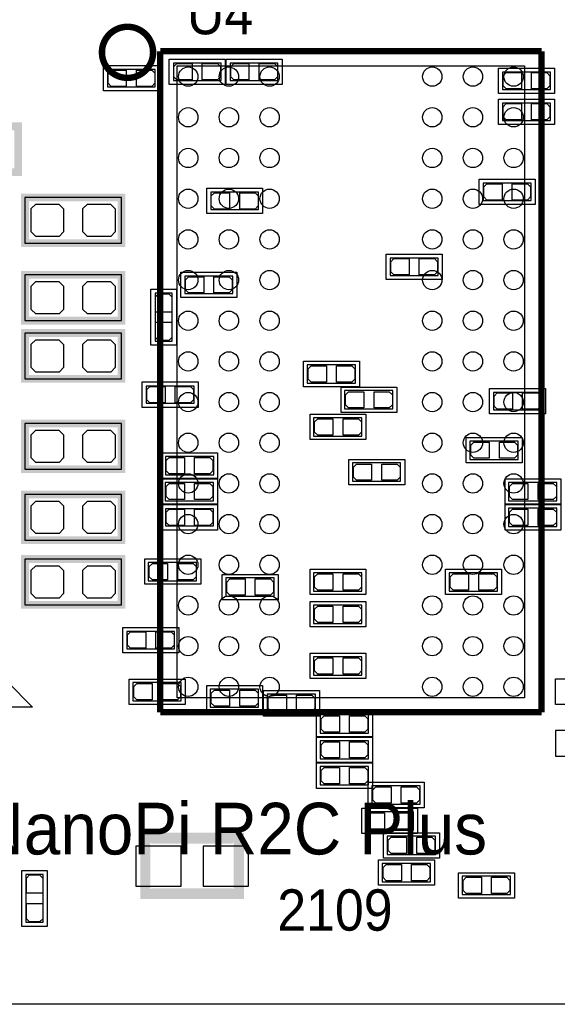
# Model space of a CAD drawing. Extents: x -6.1 to 57.8, y -3.4 to 52.8.
# Tile 2 of 11: x 12.5 to 23.1, y -1.6 to 17.8. Entities that reach past the tile are written whole.
import ezdxf

# ---------------------------------------------------------------- set-up
doc = ezdxf.new("R2010")
doc.units = 0
for name, color, linetype in [('BG_OUTLINE', 254, 'CONTINUOUS'), ('PG_ASSEMBLY_BOTTOM', 12, 'CONTINUOUS'), ('PG_ASSEMBLY_TOP', 120, 'CONTINUOUS'), ('PG_SILKSCREEN_BOTTOM', 12, 'CONTINUOUS'), ('PG_SILKSCREEN_TOP', 9, 'CONTINUOUS'), ('PIN_BOTTOM', 1, 'CONTINUOUS'), ('PIN_TOP', 110, 'CONTINUOUS')]:
    doc.layers.add(name, color=color, linetype=linetype)

msp = doc.modelspace()

# ---------------------------------------------------------------- linework, layer by layer
at = {"layer": 'BG_OUTLINE'}
msp.add_lwpolyline([(53.4924, -1.5748), (-1.8034, -1.5748, -0.414214), (-3.5814, 0.2032), (-3.5814, 3.81), (-3.5814, 40.0558), (-2.5146, 40.0558), (-2.5146, 46.6598), (-3.5814, 46.6598), (-3.5814, 50.9524, -0.414214), (-1.778, 52.7558), (52.0446, 52.7558, -0.414183)], format="xyb", dxfattribs=at)
at = {"layer": 'PG_ASSEMBLY_BOTTOM'}
for points in [[(16.427399, 16.934002), (15.557398, 16.934002), (15.557398, 16.593998), (16.497402, 16.593998), (16.497402, 16.934002), (16.407409, 16.934002)], [(16.745001, 16.593998), (17.615002, 16.593998), (17.615002, 16.934002), (16.674998, 16.934002), (16.674998, 16.593998), (16.764991, 16.593998)], [(14.332001, 16.466998), (15.202002, 16.466998), (15.202002, 16.807002), (14.261998, 16.807002), (14.261998, 16.466998), (14.351991, 16.466998)], [(22.104401, 16.416198), (22.974402, 16.416198), (22.974402, 16.756202), (22.034398, 16.756202), (22.034398, 16.416198), (22.124391, 16.416198)], [(22.104401, 15.806572), (22.974402, 15.806572), (22.974402, 16.146577), (22.034398, 16.146577), (22.034398, 15.806572), (22.124391, 15.806572)], [(21.723401, 14.231798), (22.593402, 14.231798), (22.593402, 14.571802), (21.653398, 14.571802), (21.653398, 14.231798), (21.743391, 14.231798)], [(17.163999, 14.394002), (16.293998, 14.394002), (16.293998, 14.053998), (17.234002, 14.053998), (17.234002, 14.394002), (17.144009, 14.394002)], [(14.539011, 13.392937), (14.539011, 14.293113), (12.638989, 14.293113), (12.638989, 13.392937), (14.539011, 13.392937)], [(19.894601, 12.758598), (20.764602, 12.758598), (20.764602, 13.098602), (19.824598, 13.098602), (19.824598, 12.758598), (19.914591, 12.758598)], [(14.539011, 11.868912), (14.539011, 12.769088), (12.638989, 12.769088), (12.638989, 11.868912), (14.539011, 11.868912)], [(15.856001, 12.402998), (16.726002, 12.402998), (16.726002, 12.743002), (15.785998, 12.743002), (15.785998, 12.402998), (15.875991, 12.402998)], [(15.537002, 11.538001), (15.537002, 12.408002), (15.196998, 12.408002), (15.196998, 11.467998), (15.537002, 11.467998), (15.537002, 11.557991)], [(14.539011, 10.725887), (14.539011, 11.626063), (12.638989, 11.626063), (12.638989, 10.725887), (14.539011, 10.725887)], [(19.079007, 11.00041), (18.188991, 11.00041), (18.188991, 10.64039), (19.139002, 10.64039), (19.139002, 11.00041), (19.068999, 11.00041)], [(15.893999, 10.584002), (15.023998, 10.584002), (15.023998, 10.243998), (15.964002, 10.243998), (15.964002, 10.584002), (15.874009, 10.584002)], [(19.815607, 10.49241), (18.925591, 10.49241), (18.925591, 10.13239), (19.875602, 10.13239), (19.875602, 10.49241), (19.805599, 10.49241)], [(22.726599, 10.457002), (21.856598, 10.457002), (21.856598, 10.116998), (22.796602, 10.116998), (22.796602, 10.457002), (22.706609, 10.457002)], [(19.206007, 9.95901), (18.315991, 9.95901), (18.315991, 9.59899), (19.266002, 9.59899), (19.266002, 9.95901), (19.195999, 9.95901)], [(14.539011, 8.947912), (14.539011, 9.848088), (12.638989, 9.848088), (12.638989, 8.947912), (14.539011, 8.947912)], [(22.279407, 9.50181), (21.389391, 9.50181), (21.389391, 9.14179), (22.339402, 9.14179), (22.339402, 9.50181), (22.269399, 9.50181)], [(15.464993, 8.837016), (16.355009, 8.837016), (16.355009, 9.197035), (15.404998, 9.197035), (15.404998, 8.837016), (15.475001, 8.837016)], [(19.968007, 9.07001), (19.077991, 9.07001), (19.077991, 8.70999), (20.028002, 8.70999), (20.028002, 9.07001), (19.957999, 9.07001)], [(16.285007, 8.68901), (15.394991, 8.68901), (15.394991, 8.32899), (16.345002, 8.32899), (16.345002, 8.68901), (16.274999, 8.68901)], [(23.041407, 8.68901), (22.151391, 8.68901), (22.151391, 8.32899), (23.101402, 8.32899), (23.101402, 8.68901), (23.031399, 8.68901)], [(14.539011, 7.550912), (14.539011, 8.451088), (12.638989, 8.451088), (12.638989, 7.550912), (14.539011, 7.550912)], [(15.475001, 7.830972), (16.345002, 7.830972), (16.345002, 8.170977), (15.404998, 8.170977), (15.404998, 7.830972), (15.494991, 7.830972)], [(23.041407, 8.18101), (22.151391, 8.18101), (22.151391, 7.82099), (23.101402, 7.82099), (23.101402, 8.18101), (23.031399, 8.18101)], [(14.539011, 6.280937), (14.539011, 7.181113), (12.638989, 7.181113), (12.638989, 6.280937), (14.539011, 6.280937)], [(15.954807, 7.11421), (15.064791, 7.11421), (15.064791, 6.75419), (16.014802, 6.75419), (16.014802, 7.11421), (15.944799, 7.11421)], [(17.478807, 6.80941), (16.588791, 6.80941), (16.588791, 6.44939), (17.538802, 6.44939), (17.538802, 6.80941), (17.468799, 6.80941)], [(19.206007, 6.91101), (18.315991, 6.91101), (18.315991, 6.55099), (19.266002, 6.55099), (19.266002, 6.91101), (19.195999, 6.91101)], [(21.873007, 6.91101), (20.982991, 6.91101), (20.982991, 6.55099), (21.933002, 6.55099), (21.933002, 6.91101), (21.862999, 6.91101)], [(19.206007, 6.27601), (18.315991, 6.27601), (18.315991, 5.91599), (19.266002, 5.91599), (19.266002, 6.27601), (19.195999, 6.27601)], [(14.713026, 5.418023), (15.583027, 5.418023), (15.583027, 5.758028), (14.643024, 5.758028), (14.643024, 5.418023), (14.733016, 5.418023)], [(19.206007, 5.26001), (18.315991, 5.26001), (18.315991, 4.89999), (19.266002, 4.89999), (19.266002, 5.26001), (19.195999, 5.26001)], [(15.650007, 4.75201), (14.759991, 4.75201), (14.759991, 4.39199), (15.710002, 4.39199), (15.710002, 4.75201), (15.639999, 4.75201)], [(17.174007, 4.62501), (16.283991, 4.62501), (16.283991, 4.26499), (17.234002, 4.26499), (17.234002, 4.62501), (17.163999, 4.62501)], [(18.291607, 4.52341), (17.401591, 4.52341), (17.401591, 4.16339), (18.351602, 4.16339), (18.351602, 4.52341), (18.281599, 4.52341)], [(19.333007, 4.11701), (18.442991, 4.11701), (18.442991, 3.75699), (19.393002, 3.75699), (19.393002, 4.11701), (19.322999, 4.11701)], [(19.333007, 3.60901), (18.442991, 3.60901), (18.442991, 3.24899), (19.393002, 3.24899), (19.393002, 3.60901), (19.322999, 3.60901)], [(19.333007, 3.10101), (18.442991, 3.10101), (18.442991, 2.74099), (19.393002, 2.74099), (19.393002, 3.10101), (19.322999, 3.10101)], [(20.349007, 2.72001), (19.458991, 2.72001), (19.458991, 2.35999), (20.409002, 2.35999), (20.409002, 2.72001), (20.338999, 2.72001)], [(20.222007, 2.21201), (19.331991, 2.21201), (19.331991, 1.85199), (20.282002, 1.85199), (20.282002, 2.21201), (20.211999, 2.21201)], [(20.653807, 1.72941), (19.763791, 1.72941), (19.763791, 1.36939), (20.713802, 1.36939), (20.713802, 1.72941), (20.643799, 1.72941)], [(20.552207, 1.19601), (19.662191, 1.19601), (19.662191, 0.83599), (20.612202, 0.83599), (20.612202, 1.19601), (20.542199, 1.19601)], [(12.997002, 0.108001), (12.997002, 0.978002), (12.656998, 0.978002), (12.656998, 0.037998), (12.997002, 0.037998), (12.997002, 0.127991)], [(22.127007, 0.94201), (21.236991, 0.94201), (21.236991, 0.58199), (22.187002, 0.58199), (22.187002, 0.94201), (22.116999, 0.94201)]]:
    msp.add_lwpolyline(points, dxfattribs=at)
at = {"layer": 'PG_ASSEMBLY_BOTTOM', "const_width": 0.2}
msp.add_lwpolyline([(16.845788, 1.702994), (15.005812, 1.702994), (15.005812, 0.592988), (16.845788, 0.592988), (16.845788, 1.702994)], dxfattribs=at)
at = {"layer": 'PG_ASSEMBLY_TOP'}
msp.add_lwpolyline([(15.634995, 4.452849), (15.634995, 16.88305), (22.465005, 16.88305), (22.465005, 4.452849)], close=True, dxfattribs=at)
at = {"layer": 'PG_SILKSCREEN_BOTTOM'}
for points in [[(14.181988, 16.386988), (14.181988, 16.887012), (15.282012, 16.887012), (15.282012, 16.386988), (14.181988, 16.386988)], [(16.577412, 17.014012), (16.577412, 16.513988), (15.477388, 16.513988), (15.477388, 17.014012), (16.577412, 17.014012)], [(16.594988, 16.513988), (16.594988, 17.014012), (17.695012, 17.014012), (17.695012, 16.513988), (16.594988, 16.513988)], [(21.954388, 16.336188), (21.954388, 16.836212), (23.054412, 16.836212), (23.054412, 16.336188), (21.954388, 16.336188)], [(21.954388, 15.726562), (21.954388, 16.226587), (23.054412, 16.226587), (23.054412, 15.726562), (21.954388, 15.726562)], [(21.573388, 14.151788), (21.573388, 14.651812), (22.673412, 14.651812), (22.673412, 14.151788), (21.573388, 14.151788)], [(17.314012, 14.474012), (17.314012, 13.973988), (16.213988, 13.973988), (16.213988, 14.474012), (17.314012, 14.474012)], [(19.744588, 12.678588), (19.744588, 13.178612), (20.844612, 13.178612), (20.844612, 12.678588), (19.744588, 12.678588)], [(15.705988, 12.322988), (15.705988, 12.823012), (16.806012, 12.823012), (16.806012, 12.322988), (15.705988, 12.322988)], [(15.617012, 11.387988), (15.116988, 11.387988), (15.116988, 12.488012), (15.617012, 12.488012), (15.617012, 11.387988)], [(19.219012, 11.070412), (19.219012, 10.570388), (18.118988, 10.570388), (18.118988, 11.070412), (19.219012, 11.070412)], [(16.044012, 10.664012), (16.044012, 10.163988), (14.943988, 10.163988), (14.943988, 10.664012), (16.044012, 10.664012)], [(19.955612, 10.562412), (19.955612, 10.062388), (18.855588, 10.062388), (18.855588, 10.562412), (19.955612, 10.562412)], [(22.876612, 10.537012), (22.876612, 10.036988), (21.776588, 10.036988), (21.776588, 10.537012), (22.876612, 10.537012)], [(19.346012, 10.029012), (19.346012, 9.528988), (18.245988, 9.528988), (18.245988, 10.029012), (19.346012, 10.029012)], [(22.419412, 9.571812), (22.419412, 9.071788), (21.319388, 9.071788), (21.319388, 9.571812), (22.419412, 9.571812)], [(15.324988, 8.767013), (15.324988, 9.267038), (16.425012, 9.267038), (16.425012, 8.767013), (15.324988, 8.767013)], [(20.108012, 9.140012), (20.108012, 8.639988), (19.007988, 8.639988), (19.007988, 9.140012), (20.108012, 9.140012)], [(16.425012, 8.759012), (16.425012, 8.258988), (15.324988, 8.258988), (15.324988, 8.759012), (16.425012, 8.759012)], [(23.181412, 8.759012), (23.181412, 8.258988), (22.081388, 8.258988), (22.081388, 8.759012), (23.181412, 8.759012)], [(15.324988, 7.750962), (15.324988, 8.250987), (16.425012, 8.250987), (16.425012, 7.750962), (15.324988, 7.750962)], [(23.181412, 8.251012), (23.181412, 7.750988), (22.081388, 7.750988), (22.081388, 8.251012), (23.181412, 8.251012)], [(16.094812, 7.184212), (16.094812, 6.684188), (14.994788, 6.684188), (14.994788, 7.184212), (16.094812, 7.184212)], [(19.346012, 6.981012), (19.346012, 6.480988), (18.245988, 6.480988), (18.245988, 6.981012), (19.346012, 6.981012)], [(22.013012, 6.981012), (22.013012, 6.480988), (20.912988, 6.480988), (20.912988, 6.981012), (22.013012, 6.981012)], [(17.618812, 6.879412), (17.618812, 6.379388), (16.518788, 6.379388), (16.518788, 6.879412), (17.618812, 6.879412)], [(19.346012, 6.346012), (19.346012, 5.845988), (18.245988, 5.845988), (18.245988, 6.346012), (19.346012, 6.346012)], [(14.563014, 5.338013), (14.563014, 5.838038), (15.663037, 5.838038), (15.663037, 5.338013), (14.563014, 5.338013)], [(19.346012, 5.330012), (19.346012, 4.829988), (18.245988, 4.829988), (18.245988, 5.330012), (19.346012, 5.330012)], [(15.790012, 4.822012), (15.790012, 4.321988), (14.689988, 4.321988), (14.689988, 4.822012), (15.790012, 4.822012)], [(17.314012, 4.695012), (17.314012, 4.194988), (16.213988, 4.194988), (16.213988, 4.695012), (17.314012, 4.695012)], [(24.172012, 4.822038), (24.172012, 4.322013), (23.071988, 4.322013), (23.071988, 4.822038), (24.172012, 4.822038)], [(18.431612, 4.593412), (18.431612, 4.093388), (17.331588, 4.093388), (17.331588, 4.593412), (18.431612, 4.593412)], [(19.473012, 4.187012), (19.473012, 3.686988), (18.372988, 3.686988), (18.372988, 4.187012), (19.473012, 4.187012)], [(19.473012, 3.679012), (19.473012, 3.178988), (18.372988, 3.178988), (18.372988, 3.679012), (19.473012, 3.679012)], [(19.473012, 3.171012), (19.473012, 2.670988), (18.372988, 2.670988), (18.372988, 3.171012), (19.473012, 3.171012)], [(20.489012, 2.790012), (20.489012, 2.289988), (19.388988, 2.289988), (19.388988, 2.790012), (20.489012, 2.790012)], [(20.362012, 2.282012), (20.362012, 1.781988), (19.261988, 1.781988), (19.261988, 2.282012), (20.362012, 2.282012)], [(20.793812, 1.799412), (20.793812, 1.299388), (19.693788, 1.299388), (19.693788, 1.799412), (20.793812, 1.799412)], [(20.692212, 1.266012), (20.692212, 0.765988), (19.592188, 0.765988), (19.592188, 1.266012), (20.692212, 1.266012)], [(13.077012, -0.042012), (12.576988, -0.042012), (12.576988, 1.058012), (13.077012, 1.058012), (13.077012, -0.042012)], [(22.267012, 1.012012), (22.267012, 0.511988), (21.166988, 0.511988), (21.166988, 1.012012), (22.267012, 1.012012)]]:
    msp.add_lwpolyline(points, dxfattribs=at)
for points, const_width in [([(12.50696, 15.01394), (12.507011, 15.690088), (10.606989, 15.690088), (10.606989, 15.439898)], 0.1524), ([(12.507011, 15.040102), (12.507011, 14.789912), (10.606989, 14.789912), (10.60704, 15.45844)], 0.1524), ([(12.638989, 14.042923), (12.638989, 14.293113), (14.539011, 14.293113), (14.53896, 13.624585)], 0.1524), ([(12.63904, 14.069085), (12.638989, 13.392937), (14.539011, 13.392937), (14.539011, 13.643127)], 0.1524), ([(12.638989, 12.518898), (12.638989, 12.769088), (14.539011, 12.769088), (14.53896, 12.10056)], 0.1524), ([(12.63904, 12.54506), (12.638989, 11.868912), (14.539011, 11.868912), (14.539011, 12.119102)], 0.1524), ([(12.638989, 11.375873), (12.638989, 11.626063), (14.539011, 11.626063), (14.53896, 10.957535)], 0.1524), ([(12.63904, 11.402035), (12.638989, 10.725887), (14.539011, 10.725887), (14.539011, 10.976077)], 0.1524), ([(12.638989, 9.597898), (12.638989, 9.848088), (14.539011, 9.848088), (14.53896, 9.17956)], 0.1524), ([(12.63904, 9.62406), (12.638989, 8.947912), (14.539011, 8.947912), (14.539011, 9.198102)], 0.1524), ([(12.638989, 8.200898), (12.638989, 8.451088), (14.539011, 8.451088), (14.53896, 7.78256)], 0.1524), ([(12.63904, 8.22706), (12.638989, 7.550912), (14.539011, 7.550912), (14.539011, 7.801102)], 0.1524), ([(12.638989, 6.930923), (12.638989, 7.181113), (14.539011, 7.181113), (14.53896, 6.512585)], 0.1524), ([(12.63904, 6.957085), (12.638989, 6.280937), (14.539011, 6.280937), (14.539011, 6.531127)], 0.1524), ([(16.725798, 1.683004), (15.125802, 1.683004)], 0.2), ([(16.725798, 0.602996), (15.125802, 0.602996)], 0.2)]:
    msp.add_lwpolyline(points, dxfattribs=dict(at, const_width=const_width))
msp.add_lwpolyline([(11.774145, 4.268699), (11.774145, 5.284699), (12.790145, 4.268699)], close=True, dxfattribs=at)
at = {"layer": 'PG_SILKSCREEN_TOP', "const_width": 0.127}
msp.add_lwpolyline([(15.158695, 17.145711, 1), (14.152905, 17.145711, 1), (15.158695, 17.145711)], format="xyb", dxfattribs=at)
for points in [[(15.299893, 4.167861), (15.299893, 17.168038)], [(15.299893, 17.168038), (22.800107, 17.168038)], [(22.800107, 17.168038), (22.800107, 4.167861)], [(22.800107, 4.167861), (15.299893, 4.167861)]]:
    msp.add_lwpolyline(points, dxfattribs=at)
at = {"layer": 'PG_SILKSCREEN_TOP'}
msp.add_lwpolyline([(24.172012, 3.305988), (24.172012, 3.806012), (23.071988, 3.806012), (23.071988, 3.305988), (24.172012, 3.305988)], dxfattribs=at)
at = {"layer": 'PIN_BOTTOM'}
for points in [[(15.627401, 16.923995), (15.9274, 16.923995), (15.9274, 16.604005), (15.627401, 16.604005), (15.567381, 16.664), (15.567381, 16.864)], [(16.427399, 16.604005), (16.1274, 16.604005), (16.1274, 16.923995), (16.427399, 16.923995), (16.487419, 16.864), (16.487419, 16.664)], [(16.745001, 16.923995), (17.045, 16.923995), (17.045, 16.604005), (16.745001, 16.604005), (16.684981, 16.664), (16.684981, 16.864)], [(17.544999, 16.604005), (17.245, 16.604005), (17.245, 16.923995), (17.544999, 16.923995), (17.605019, 16.864), (17.605019, 16.664)], [(14.332001, 16.796995), (14.632, 16.796995), (14.632, 16.477005), (14.332001, 16.477005), (14.271981, 16.537), (14.271981, 16.737)], [(15.131999, 16.477005), (14.832, 16.477005), (14.832, 16.796995), (15.131999, 16.796995), (15.192019, 16.737), (15.192019, 16.537)], [(22.104401, 16.746195), (22.4044, 16.746195), (22.4044, 16.426205), (22.104401, 16.426205), (22.044381, 16.4862), (22.044381, 16.6862)], [(22.904399, 16.426205), (22.6044, 16.426205), (22.6044, 16.746195), (22.904399, 16.746195), (22.964419, 16.6862), (22.964419, 16.4862)], [(22.104401, 16.136569), (22.4044, 16.136569), (22.4044, 15.81658), (22.104401, 15.81658), (22.044381, 15.876575), (22.044381, 16.076574)], [(22.904399, 15.81658), (22.6044, 15.81658), (22.6044, 16.136569), (22.904399, 16.136569), (22.964419, 16.076574), (22.964419, 15.876575)], [(21.723401, 14.561795), (22.0234, 14.561795), (22.0234, 14.241805), (21.723401, 14.241805), (21.663381, 14.3018), (21.663381, 14.5018)], [(22.523399, 14.241805), (22.2234, 14.241805), (22.2234, 14.561795), (22.523399, 14.561795), (22.583419, 14.5018), (22.583419, 14.3018)], [(16.364001, 14.383995), (16.664, 14.383995), (16.664, 14.064005), (16.364001, 14.064005), (16.303981, 14.124), (16.303981, 14.324)], [(17.163999, 14.064005), (16.864, 14.064005), (16.864, 14.383995), (17.163999, 14.383995), (17.224019, 14.324), (17.224019, 14.124)], [(13.3985, 14.058925), (13.3985, 13.728725), (13.3985, 13.614121), (13.309905, 13.525525), (12.8524, 13.525525), (12.7635, 13.614425), (12.7635, 13.728421), (12.763805, 13.728725), (12.763805, 14.071625), (12.852705, 14.160525), (13.195605, 14.160525), (13.307289, 14.160525), (13.3985, 14.069314)], [(14.4145, 14.058925), (14.4145, 13.728725), (14.4145, 13.614121), (14.325905, 13.525525), (13.8684, 13.525525), (13.7795, 13.614425), (13.7795, 13.728421), (13.779805, 13.728725), (13.779805, 14.071625), (13.868705, 14.160525), (14.211605, 14.160525), (14.323289, 14.160525), (14.4145, 14.069314)], [(19.894601, 13.088595), (20.1946, 13.088595), (20.1946, 12.768605), (19.894601, 12.768605), (19.834581, 12.8286), (19.834581, 13.0286)], [(20.694599, 12.768605), (20.3946, 12.768605), (20.3946, 13.088595), (20.694599, 13.088595), (20.754619, 13.0286), (20.754619, 12.8286)], [(13.3985, 12.5349), (13.3985, 12.2047), (13.3985, 12.090095), (13.309905, 12.0015), (12.8524, 12.0015), (12.7635, 12.0904), (12.7635, 12.204395), (12.763805, 12.2047), (12.763805, 12.5476), (12.852705, 12.6365), (13.195605, 12.6365), (13.307289, 12.6365), (13.3985, 12.545289)], [(14.4145, 12.5349), (14.4145, 12.2047), (14.4145, 12.090095), (14.325905, 12.0015), (13.8684, 12.0015), (13.7795, 12.0904), (13.7795, 12.204395), (13.779805, 12.2047), (13.779805, 12.5476), (13.868705, 12.6365), (14.211605, 12.6365), (14.323289, 12.6365), (14.4145, 12.545289)], [(15.856001, 12.732995), (16.156, 12.732995), (16.156, 12.413005), (15.856001, 12.413005), (15.795981, 12.473), (15.795981, 12.673)], [(16.655999, 12.413005), (16.356, 12.413005), (16.356, 12.732995), (16.655999, 12.732995), (16.716019, 12.673), (16.716019, 12.473)], [(15.526995, 12.337999), (15.526995, 12.038), (15.207005, 12.038), (15.207005, 12.337999), (15.267, 12.398019), (15.467, 12.398019)], [(15.207005, 11.538001), (15.207005, 11.838), (15.526995, 11.838), (15.526995, 11.538001), (15.467, 11.477981), (15.267, 11.477981)], [(13.3985, 11.391875), (13.3985, 11.061675), (13.3985, 10.94707), (13.309905, 10.858475), (12.8524, 10.858475), (12.7635, 10.947375), (12.7635, 11.06137), (12.763805, 11.061675), (12.763805, 11.404575), (12.852705, 11.493475), (13.195605, 11.493475), (13.307289, 11.493475), (13.3985, 11.402263)], [(14.4145, 11.391875), (14.4145, 11.061675), (14.4145, 10.94707), (14.325905, 10.858475), (13.8684, 10.858475), (13.7795, 10.947375), (13.7795, 11.06137), (13.779805, 11.061675), (13.779805, 11.404575), (13.868705, 11.493475), (14.211605, 11.493475), (14.323289, 11.493475), (14.4145, 11.402263)], [(18.269001, 10.980395), (18.569, 10.980395), (18.569, 10.660405), (18.269001, 10.660405), (18.208981, 10.7204), (18.208981, 10.9204)], [(19.068999, 10.660405), (18.769, 10.660405), (18.769, 10.980395), (19.068999, 10.980395), (19.129019, 10.9204), (19.129019, 10.7204)], [(15.094001, 10.573995), (15.394, 10.573995), (15.394, 10.254005), (15.094001, 10.254005), (15.033981, 10.314), (15.033981, 10.514)], [(15.893999, 10.254005), (15.594, 10.254005), (15.594, 10.573995), (15.893999, 10.573995), (15.954019, 10.514), (15.954019, 10.314)], [(19.005601, 10.472395), (19.3056, 10.472395), (19.3056, 10.152405), (19.005601, 10.152405), (18.945581, 10.2124), (18.945581, 10.4124)], [(19.805599, 10.152405), (19.5056, 10.152405), (19.5056, 10.472395), (19.805599, 10.472395), (19.865619, 10.4124), (19.865619, 10.2124)], [(21.926601, 10.446995), (22.2266, 10.446995), (22.2266, 10.127005), (21.926601, 10.127005), (21.866581, 10.187), (21.866581, 10.387)], [(22.726599, 10.127005), (22.4266, 10.127005), (22.4266, 10.446995), (22.726599, 10.446995), (22.786619, 10.387), (22.786619, 10.187)], [(18.396001, 9.938995), (18.696, 9.938995), (18.696, 9.619005), (18.396001, 9.619005), (18.335981, 9.679), (18.335981, 9.879)], [(19.195999, 9.619005), (18.896, 9.619005), (18.896, 9.938995), (19.195999, 9.938995), (19.256019, 9.879), (19.256019, 9.679)], [(13.3985, 9.6139), (13.3985, 9.2837), (13.3985, 9.169095), (13.309905, 9.0805), (12.8524, 9.0805), (12.7635, 9.1694), (12.7635, 9.283395), (12.763805, 9.2837), (12.763805, 9.6266), (12.852705, 9.7155), (13.195605, 9.7155), (13.307289, 9.7155), (13.3985, 9.624289)], [(14.4145, 9.6139), (14.4145, 9.2837), (14.4145, 9.169095), (14.325905, 9.0805), (13.8684, 9.0805), (13.7795, 9.1694), (13.7795, 9.283395), (13.779805, 9.2837), (13.779805, 9.6266), (13.868705, 9.7155), (14.211605, 9.7155), (14.323289, 9.7155), (14.4145, 9.624289)], [(21.469401, 9.481795), (21.7694, 9.481795), (21.7694, 9.161805), (21.469401, 9.161805), (21.409381, 9.2218), (21.409381, 9.4218)], [(22.269399, 9.161805), (21.9694, 9.161805), (21.9694, 9.481795), (22.269399, 9.481795), (22.329419, 9.4218), (22.329419, 9.2218)], [(15.475001, 9.17702), (15.775, 9.17702), (15.775, 8.857031), (15.475001, 8.857031), (15.414981, 8.917026), (15.414981, 9.117025)], [(16.274999, 8.857031), (15.975, 8.857031), (15.975, 9.17702), (16.274999, 9.17702), (16.335019, 9.117025), (16.335019, 8.917026)], [(19.158001, 9.049995), (19.458, 9.049995), (19.458, 8.730005), (19.158001, 8.730005), (19.097981, 8.79), (19.097981, 8.99)], [(19.957999, 8.730005), (19.658, 8.730005), (19.658, 9.049995), (19.957999, 9.049995), (20.018019, 8.99), (20.018019, 8.79)], [(15.475001, 8.668995), (15.775, 8.668995), (15.775, 8.349005), (15.475001, 8.349005), (15.414981, 8.409), (15.414981, 8.609)], [(16.274999, 8.349005), (15.975, 8.349005), (15.975, 8.668995), (16.274999, 8.668995), (16.335019, 8.609), (16.335019, 8.409)], [(22.231401, 8.668995), (22.5314, 8.668995), (22.5314, 8.349005), (22.231401, 8.349005), (22.171381, 8.409), (22.171381, 8.609)], [(23.031399, 8.349005), (22.7314, 8.349005), (22.7314, 8.668995), (23.031399, 8.668995), (23.091419, 8.609), (23.091419, 8.409)], [(13.3985, 8.2169), (13.3985, 7.8867), (13.3985, 7.772095), (13.309905, 7.6835), (12.8524, 7.6835), (12.7635, 7.7724), (12.7635, 7.886395), (12.763805, 7.8867), (12.763805, 8.2296), (12.852705, 8.3185), (13.195605, 8.3185), (13.307289, 8.3185), (13.3985, 8.227289)], [(14.4145, 8.2169), (14.4145, 7.8867), (14.4145, 7.772095), (14.325905, 7.6835), (13.8684, 7.6835), (13.7795, 7.7724), (13.7795, 7.886395), (13.779805, 7.8867), (13.779805, 8.2296), (13.868705, 8.3185), (14.211605, 8.3185), (14.323289, 8.3185), (14.4145, 8.227289)], [(15.475001, 8.160969), (15.775, 8.160969), (15.775, 7.84098), (15.475001, 7.84098), (15.414981, 7.900975), (15.414981, 8.100974)], [(16.274999, 7.84098), (15.975, 7.84098), (15.975, 8.160969), (16.274999, 8.160969), (16.335019, 8.100974), (16.335019, 7.900975)], [(22.231401, 8.160995), (22.5314, 8.160995), (22.5314, 7.841005), (22.231401, 7.841005), (22.171381, 7.901), (22.171381, 8.101)], [(23.031399, 7.841005), (22.7314, 7.841005), (22.7314, 8.160995), (23.031399, 8.160995), (23.091419, 8.101), (23.091419, 7.901)], [(13.3985, 6.946925), (13.3985, 6.616725), (13.3985, 6.502121), (13.309905, 6.413525), (12.8524, 6.413525), (12.7635, 6.502425), (12.7635, 6.616421), (12.763805, 6.616725), (12.763805, 6.959625), (12.852705, 7.048525), (13.195605, 7.048525), (13.307289, 7.048525), (13.3985, 6.957314)], [(14.4145, 6.946925), (14.4145, 6.616725), (14.4145, 6.502121), (14.325905, 6.413525), (13.8684, 6.413525), (13.7795, 6.502425), (13.7795, 6.616421), (13.779805, 6.616725), (13.779805, 6.959625), (13.868705, 7.048525), (14.211605, 7.048525), (14.323289, 7.048525), (14.4145, 6.957314)], [(15.144801, 7.094195), (15.4448, 7.094195), (15.4448, 6.774205), (15.144801, 6.774205), (15.084781, 6.8342), (15.084781, 7.0342)], [(15.944799, 6.774205), (15.6448, 6.774205), (15.6448, 7.094195), (15.944799, 7.094195), (16.004819, 7.0342), (16.004819, 6.8342)], [(16.668801, 6.789395), (16.9688, 6.789395), (16.9688, 6.469405), (16.668801, 6.469405), (16.608781, 6.5294), (16.608781, 6.7294)], [(17.468799, 6.469405), (17.1688, 6.469405), (17.1688, 6.789395), (17.468799, 6.789395), (17.528819, 6.7294), (17.528819, 6.5294)], [(18.396001, 6.890995), (18.696, 6.890995), (18.696, 6.571005), (18.396001, 6.571005), (18.335981, 6.631), (18.335981, 6.831)], [(19.195999, 6.571005), (18.896, 6.571005), (18.896, 6.890995), (19.195999, 6.890995), (19.256019, 6.831), (19.256019, 6.631)], [(21.063001, 6.890995), (21.363, 6.890995), (21.363, 6.571005), (21.063001, 6.571005), (21.002981, 6.631), (21.002981, 6.831)], [(21.862999, 6.571005), (21.563, 6.571005), (21.563, 6.890995), (21.862999, 6.890995), (21.923019, 6.831), (21.923019, 6.631)], [(18.396001, 6.255995), (18.696, 6.255995), (18.696, 5.936005), (18.396001, 5.936005), (18.335981, 5.996), (18.335981, 6.196)], [(19.195999, 5.936005), (18.896, 5.936005), (18.896, 6.255995), (19.195999, 6.255995), (19.256019, 6.196), (19.256019, 5.996)], [(14.713026, 5.74802), (15.013026, 5.74802), (15.013026, 5.428031), (14.713026, 5.428031), (14.653006, 5.488026), (14.653006, 5.688025)], [(15.513025, 5.428031), (15.213025, 5.428031), (15.213025, 5.74802), (15.513025, 5.74802), (15.573045, 5.688025), (15.573045, 5.488026)], [(18.396001, 5.239995), (18.696, 5.239995), (18.696, 4.920005), (18.396001, 4.920005), (18.335981, 4.98), (18.335981, 5.18)], [(19.195999, 4.920005), (18.896, 4.920005), (18.896, 5.239995), (19.195999, 5.239995), (19.256019, 5.18), (19.256019, 4.98)], [(14.840001, 4.731995), (15.14, 4.731995), (15.14, 4.412005), (14.840001, 4.412005), (14.779981, 4.472), (14.779981, 4.672)], [(15.639999, 4.412005), (15.34, 4.412005), (15.34, 4.731995), (15.639999, 4.731995), (15.700019, 4.672), (15.700019, 4.472)], [(16.364001, 4.604995), (16.664, 4.604995), (16.664, 4.285005), (16.364001, 4.285005), (16.303981, 4.345), (16.303981, 4.545)], [(17.163999, 4.285005), (16.864, 4.285005), (16.864, 4.604995), (17.163999, 4.604995), (17.224019, 4.545), (17.224019, 4.345)], [(17.481601, 4.503395), (17.7816, 4.503395), (17.7816, 4.183405), (17.481601, 4.183405), (17.421581, 4.2434), (17.421581, 4.4434)], [(18.281599, 4.183405), (17.9816, 4.183405), (17.9816, 4.503395), (18.281599, 4.503395), (18.341619, 4.4434), (18.341619, 4.2434)], [(18.523001, 4.096995), (18.823, 4.096995), (18.823, 3.777005), (18.523001, 3.777005), (18.462981, 3.837), (18.462981, 4.037)], [(19.322999, 3.777005), (19.023, 3.777005), (19.023, 4.096995), (19.322999, 4.096995), (19.383019, 4.037), (19.383019, 3.837)], [(18.523001, 3.588995), (18.823, 3.588995), (18.823, 3.269005), (18.523001, 3.269005), (18.462981, 3.329), (18.462981, 3.529)], [(19.322999, 3.269005), (19.023, 3.269005), (19.023, 3.588995), (19.322999, 3.588995), (19.383019, 3.529), (19.383019, 3.329)], [(18.523001, 3.080995), (18.823, 3.080995), (18.823, 2.761005), (18.523001, 2.761005), (18.462981, 2.821), (18.462981, 3.021)], [(19.322999, 2.761005), (19.023, 2.761005), (19.023, 3.080995), (19.322999, 3.080995), (19.383019, 3.021), (19.383019, 2.821)], [(19.539001, 2.699995), (19.839, 2.699995), (19.839, 2.380005), (19.539001, 2.380005), (19.478981, 2.44), (19.478981, 2.64)], [(20.338999, 2.380005), (20.039, 2.380005), (20.039, 2.699995), (20.338999, 2.699995), (20.399019, 2.64), (20.399019, 2.44)], [(19.412001, 2.191995), (19.712, 2.191995), (19.712, 1.872005), (19.412001, 1.872005), (19.351981, 1.932), (19.351981, 2.132)], [(20.211999, 1.872005), (19.912, 1.872005), (19.912, 2.191995), (20.211999, 2.191995), (20.272019, 2.132), (20.272019, 1.932)], [(19.843801, 1.709395), (20.1438, 1.709395), (20.1438, 1.389405), (19.843801, 1.389405), (19.783781, 1.4494), (19.783781, 1.6494)], [(20.643799, 1.389405), (20.3438, 1.389405), (20.3438, 1.709395), (20.643799, 1.709395), (20.703819, 1.6494), (20.703819, 1.4494)], [(15.7083, 1.5367), (14.8193, 1.5367), (14.8193, 0.7493), (15.7083, 0.7493)], [(16.1433, 0.7493), (17.0323, 0.7493), (17.0323, 1.5367), (16.1433, 1.5367)], [(19.742201, 1.175995), (20.0422, 1.175995), (20.0422, 0.856005), (19.742201, 0.856005), (19.682181, 0.916), (19.682181, 1.116)], [(20.542199, 0.856005), (20.2422, 0.856005), (20.2422, 1.175995), (20.542199, 1.175995), (20.602219, 1.116), (20.602219, 0.916)], [(12.986995, 0.907999), (12.986995, 0.608), (12.667005, 0.608), (12.667005, 0.907999), (12.727, 0.968019), (12.927, 0.968019)], [(21.317001, 0.921995), (21.617, 0.921995), (21.617, 0.602005), (21.317001, 0.602005), (21.256981, 0.662), (21.256981, 0.862)], [(22.116999, 0.602005), (21.817, 0.602005), (21.817, 0.921995), (22.116999, 0.921995), (22.177019, 0.862), (22.177019, 0.662)], [(12.667005, 0.108001), (12.667005, 0.408), (12.986995, 0.408), (12.986995, 0.108001), (12.927, 0.047981), (12.727, 0.047981)]]:
    msp.add_lwpolyline(points, close=True, dxfattribs=at)
at = {"layer": 'PIN_TOP'}
for centre in [(15.850108, 16.667937), (16.650005, 16.667937), (17.450105, 16.667937), (20.649895, 16.667937), (21.449995, 16.667937), (22.249892, 16.667937), (15.850108, 15.867837), (16.650005, 15.867837), (17.450105, 15.867837), (20.649895, 15.867837), (21.449995, 15.867837), (22.249892, 15.867837), (15.850108, 15.06794), (16.650005, 15.06794), (17.450105, 15.06794), (20.649895, 15.06794), (21.449995, 15.06794), (22.249892, 15.06794), (15.850108, 14.26784), (16.650005, 14.26784), (17.450105, 14.26784), (20.649895, 14.26784), (21.449995, 14.26784), (22.249892, 14.26784), (15.850108, 13.468045), (16.650005, 13.468045), (17.450105, 13.468045), (20.649895, 13.468045), (21.449995, 13.468045), (22.249892, 13.468045), (15.850108, 12.667945), (16.650005, 12.667945), (17.450105, 12.667945), (20.649895, 12.667945), (21.449995, 12.667945), (22.249892, 12.667945), (15.850108, 11.867845), (16.650005, 11.867845), (17.450105, 11.867845), (20.649895, 11.867845), (21.449995, 11.867845), (22.249892, 11.867845), (15.850108, 11.067948), (16.650005, 11.067948), (17.450105, 11.067948), (20.649895, 11.067948), (21.449995, 11.067948), (22.249892, 11.067948), (15.850108, 10.26795), (16.650005, 10.26795), (17.450105, 10.26795), (20.649895, 10.26795), (21.449995, 10.26795), (22.249892, 10.26795), (15.850108, 9.468053), (16.650005, 9.468053), (17.450105, 9.468053), (20.649895, 9.468053), (21.449995, 9.468053), (22.249892, 9.468053), (15.850108, 8.667953), (16.650005, 8.667953), (17.450105, 8.667953), (20.649895, 8.667953), (21.449995, 8.667953), (22.249892, 8.667953), (15.850108, 7.867853), (16.650005, 7.867853), (17.450105, 7.867853), (20.649895, 7.867853), (21.449995, 7.867853), (22.249892, 7.867853), (15.850108, 7.068058), (16.650005, 7.068058), (17.450105, 7.068058), (20.649895, 7.068058), (21.449995, 7.068058), (22.249892, 7.068058), (15.850108, 6.267958), (16.650005, 6.267958), (17.450105, 6.267958), (20.649895, 6.267958), (21.449995, 6.267958), (22.249892, 6.267958), (15.850108, 5.468061), (16.650005, 5.468061), (17.450105, 5.468061), (20.649895, 5.468061), (21.449995, 5.468061), (22.249892, 5.468061), (15.850108, 4.667961), (16.650005, 4.667961), (17.450105, 4.667961), (20.649895, 4.667961), (21.449995, 4.667961), (22.249892, 4.667961)]:
    msp.add_circle(centre, 0.190005, dxfattribs=at)

# ---------------------------------------------------------------- texts
at = {"layer": 'PG_SILKSCREEN_TOP'}
for s, height, width, p in [('U4', 0.8128, 0.9375, (15.8242, 17.5006)), ('NanoPi R2C Plus', 1.016, 0.95, (11.684, 1.3716)), ('2109', 0.8128, 0.9375, (17.6022, -0.127))]:
    msp.add_text(s, height=height, dxfattribs=dict(at, width=width)).set_placement(p)

doc.saveas('drawing.dxf')
